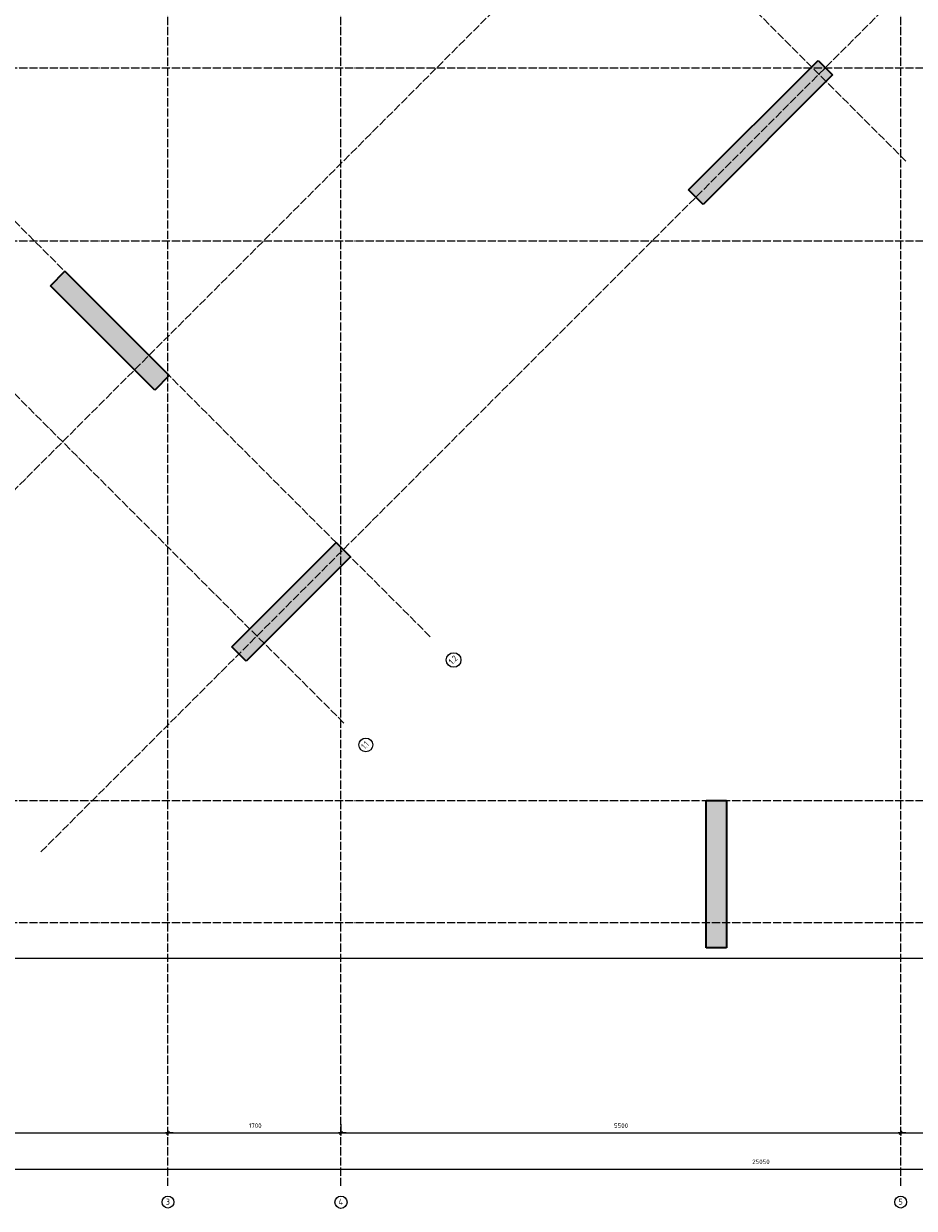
# Model space of a CAD drawing. Header units: millimetres. Extents: x -2995 to 60896, y -2809 to 57831.
# Tile 3 of 169: x 5282 to 14034, y -2809 to 8834. Entities that reach past the tile are written whole.
import ezdxf

# ---------------------------------------------------------------- set-up
doc = ezdxf.new("R2010")
doc.units = ezdxf.units.MM
doc.header["$PDMODE"] = 65
doc.linetypes.add('______11', pattern=[100, 80, -10, 0, -10])
doc.linetypes.add('______5', pattern=[220, 160, -20, 20, -20])
doc.layers.add('Standard', color=7, linetype='Continuous', lineweight=25)
doc.layers.add('Размерная линия_ общее', color=7, linetype='Continuous', lineweight=13)
doc.layers.add('Осевая линия_ общее', color=7, linetype='______5', lineweight=13, true_color=0xa0a0a0)
doc.styles.add('ISOCPEUR', font='ISOCPEUR')
doc.dimstyles.new('DIMSTYLE_5', dxfattribs={"dimtxt": 44, "dimasz": 50, "dimexe": 0, "dimexo": 0, "dimgap": 22, "dimtad": 2, "dimdec": 0, "dimrnd": 5, "dimzin": 12, "dimdsep": 46, "dimtxsty": 'ISOCPEUR', "dimblk1": 'ALL_ML_STRICH', "dimblk2": 'ALL_ML_STRICH', "dimsah": 1, "dimcen": 0, "dimclrd": 7, "dimclre": 256, "dimclrt": 7, "dimadec": 0, "dimazin": 0, "dimtfac": 1, "dimtdec": 0, "dimtix": 1, "dimtmove": 2, "dimatfit": 3, "dimfxl": 0, "dimtzin": 0, "dimlwd": 0, "dimlwe": -3, "dimarcsym": 0})

# ---------------------------------------------------------------- blocks, each defined once
blk = doc.blocks.new('ALL_ML_STRICH')
at = {"color": 0, "linetype": 'ByBlock', "lineweight": -2}
for p, q in [((-1, 0), (0.5, 0)), ((-0.3, -0.3), (0.3, 0.3)), ((0, -0.5), (0, 0.5))]:
    blk.add_line(p, q, dxfattribs=at)
blk = doc.blocks.new('*D41')
at = {"layer": 'DEFPOINTS', "color": 7, "linetype": 'Continuous', "lineweight": 13, "transparency": 33554687}
for p in [(0, -2424), (0, -2523), (25050, -2458)]:
    blk.add_point(p, dxfattribs=at)
at = {"layer": 'Размерная линия_ общее', "color": 253, "linetype": 'Continuous', "lineweight": -2, "true_color": 0xa0a0a0, "transparency": 33554687}
for p, q in [((0, -2503), (0, -2424)), ((25050, -2438), (25050, -2424))]:
    blk.add_line(p, q, dxfattribs=at)
at = {"layer": 'Размерная линия_ общее', "color": 7, "linetype": 'Continuous', "lineweight": -2, "transparency": 33554687}
blk.add_line((0, -2424), (25050, -2424), dxfattribs=at)
at = {"layer": 'Размерная линия_ общее', "color": 7, "linetype": 'Continuous', "lineweight": 13, "transparency": 33554687, "xscale": 50, "yscale": 50, "zscale": 50, "rotation": 180}
blk.add_blockref('ALL_ML_STRICH', (0, -2424), dxfattribs=at)
at = {"layer": 'Размерная линия_ общее', "color": 7, "linetype": 'Continuous', "lineweight": 13, "transparency": 33554687, "xscale": 50, "yscale": 50, "zscale": 50}
blk.add_blockref('ALL_ML_STRICH', (25050, -2424), dxfattribs=at)
at = {"layer": 'Размерная линия_ общее', "color": 7, "linetype": 'Continuous', "lineweight": 13, "transparency": 33554687, "insert": (12527, -2352), "char_height": 44, "width": 220, "attachment_point": 5, "style": 'ISOCPEUR'}
blk.add_mtext('\\A1;{25050}', dxfattribs=at)
blk = doc.blocks.new('*D43')
at = {"layer": 'DEFPOINTS', "color": 7, "linetype": 'Continuous', "lineweight": 13, "transparency": 33554687}
for p in [(1200, -2068), (1200, -2069), (6700, -2051)]:
    blk.add_point(p, dxfattribs=at)
at = {"layer": 'Размерная линия_ общее', "color": 253, "linetype": 'Continuous', "lineweight": -2, "true_color": 0xa0a0a0, "transparency": 33554687}
for p, q in [((1200, -2069), (1200, -2069)), ((6700, -2069), (6700, -2069))]:
    blk.add_line(p, q, dxfattribs=at)
at = {"layer": 'Размерная линия_ общее', "color": 7, "linetype": 'Continuous', "lineweight": -2, "transparency": 33554687}
blk.add_line((1200, -2069), (6700, -2069), dxfattribs=at)
at = {"layer": 'Размерная линия_ общее', "color": 7, "linetype": 'Continuous', "lineweight": 13, "transparency": 33554687, "xscale": 50, "yscale": 50, "zscale": 50, "rotation": 180}
blk.add_blockref('ALL_ML_STRICH', (1200, -2069), dxfattribs=at)
at = {"layer": 'Размерная линия_ общее', "color": 7, "linetype": 'Continuous', "lineweight": 13, "transparency": 33554687, "xscale": 50, "yscale": 50, "zscale": 50}
blk.add_blockref('ALL_ML_STRICH', (6700, -2069), dxfattribs=at)
at = {"layer": 'Размерная линия_ общее', "color": 7, "linetype": 'Continuous', "lineweight": 13, "transparency": 33554687, "insert": (3952, -1997), "char_height": 44, "width": 176, "attachment_point": 5, "style": 'ISOCPEUR'}
blk.add_mtext('\\A1;{5500}', dxfattribs=at)
blk = doc.blocks.new('*D44')
at = {"layer": 'DEFPOINTS', "color": 7, "linetype": 'Continuous', "lineweight": 13, "transparency": 33554687}
for p in [(8400, -1882), (6700, -2051), (6700, -2069)]:
    blk.add_point(p, dxfattribs=at)
at = {"layer": 'Размерная линия_ общее', "color": 253, "linetype": 'Continuous', "lineweight": -2, "true_color": 0xa0a0a0, "transparency": 33554687}
for p, q in [((6700, -2069), (6700, -2069)), ((8400, -1982), (8400, -2069))]:
    blk.add_line(p, q, dxfattribs=at)
at = {"layer": 'Размерная линия_ общее', "color": 7, "linetype": 'Continuous', "lineweight": -2, "transparency": 33554687}
blk.add_line((6700, -2069), (8400, -2069), dxfattribs=at)
at = {"layer": 'Размерная линия_ общее', "color": 7, "linetype": 'Continuous', "lineweight": 13, "transparency": 33554687, "xscale": 50, "yscale": 50, "zscale": 50, "rotation": 180}
blk.add_blockref('ALL_ML_STRICH', (6700, -2069), dxfattribs=at)
at = {"layer": 'Размерная линия_ общее', "color": 7, "linetype": 'Continuous', "lineweight": 13, "transparency": 33554687, "xscale": 50, "yscale": 50, "zscale": 50}
blk.add_blockref('ALL_ML_STRICH', (8400, -2069), dxfattribs=at)
at = {"layer": 'Размерная линия_ общее', "color": 7, "linetype": 'Continuous', "lineweight": 13, "transparency": 33554687, "insert": (7557, -1997), "char_height": 44, "width": 176, "attachment_point": 5, "style": 'ISOCPEUR'}
blk.add_mtext('\\A1;{1700}', dxfattribs=at)
blk = doc.blocks.new('*D45')
at = {"layer": 'DEFPOINTS', "color": 7, "linetype": 'Continuous', "lineweight": 13, "transparency": 33554687}
for p in [(8400, -1882), (8400, -2069), (13900, -1990)]:
    blk.add_point(p, dxfattribs=at)
at = {"layer": 'Размерная линия_ общее', "color": 253, "linetype": 'Continuous', "lineweight": -2, "true_color": 0xa0a0a0, "transparency": 33554687}
for p, q in [((8400, -1982), (8400, -2069)), ((13900, -2090), (13900, -2069))]:
    blk.add_line(p, q, dxfattribs=at)
at = {"layer": 'Размерная линия_ общее', "color": 7, "linetype": 'Continuous', "lineweight": -2, "transparency": 33554687}
blk.add_line((8400, -2069), (13900, -2069), dxfattribs=at)
at = {"layer": 'Размерная линия_ общее', "color": 7, "linetype": 'Continuous', "lineweight": 13, "transparency": 33554687, "xscale": 50, "yscale": 50, "zscale": 50, "rotation": 180}
blk.add_blockref('ALL_ML_STRICH', (8400, -2069), dxfattribs=at)
at = {"layer": 'Размерная линия_ общее', "color": 7, "linetype": 'Continuous', "lineweight": 13, "transparency": 33554687, "xscale": 50, "yscale": 50, "zscale": 50}
blk.add_blockref('ALL_ML_STRICH', (13900, -2069), dxfattribs=at)
at = {"layer": 'Размерная линия_ общее', "color": 7, "linetype": 'Continuous', "lineweight": 13, "transparency": 33554687, "insert": (11152, -1997), "char_height": 44, "width": 176, "attachment_point": 5, "style": 'ISOCPEUR'}
blk.add_mtext('\\A1;{5500}', dxfattribs=at)
blk = doc.blocks.new('*D46')
at = {"layer": 'DEFPOINTS', "color": 7, "linetype": 'Continuous', "lineweight": 13, "transparency": 33554687}
for p in [(13900, -1990), (13900, -2069), (15150, -1990)]:
    blk.add_point(p, dxfattribs=at)
at = {"layer": 'Размерная линия_ общее', "color": 253, "linetype": 'Continuous', "lineweight": -2, "true_color": 0xa0a0a0, "transparency": 33554687}
for p, q in [((13900, -2090), (13900, -2069)), ((15150, -2090), (15150, -2069))]:
    blk.add_line(p, q, dxfattribs=at)
at = {"layer": 'Размерная линия_ общее', "color": 7, "linetype": 'Continuous', "lineweight": -2, "transparency": 33554687}
blk.add_line((13900, -2069), (15150, -2069), dxfattribs=at)
at = {"layer": 'Размерная линия_ общее', "color": 7, "linetype": 'Continuous', "lineweight": 13, "transparency": 33554687, "xscale": 50, "yscale": 50, "zscale": 50, "rotation": 180}
blk.add_blockref('ALL_ML_STRICH', (13900, -2069), dxfattribs=at)
at = {"layer": 'Размерная линия_ общее', "color": 7, "linetype": 'Continuous', "lineweight": 13, "transparency": 33554687, "xscale": 50, "yscale": 50, "zscale": 50}
blk.add_blockref('ALL_ML_STRICH', (15150, -2069), dxfattribs=at)
at = {"layer": 'Размерная линия_ общее', "color": 7, "linetype": 'Continuous', "lineweight": 13, "transparency": 33554687, "insert": (14532, -1997), "char_height": 44, "width": 176, "attachment_point": 5, "style": 'ISOCPEUR'}
blk.add_mtext('\\A1;{1250}', dxfattribs=at)
blk = doc.blocks.new('СЛОЖНЫЙ_ОБЪЕКТ_0')
at = {"layer": 'Осевая линия_ общее', "color": 253, "linetype": '______11', "lineweight": -3, "true_color": 0xa0a0a0, "transparency": 33554687}
for p, q in [((6700, -2590), (6700, 47490)), ((8400, -2590), (8400, 47490)), ((13900, -2590), (13900, 47490)), ((3543, 2603), (20705, 19765)), ((5452, 694), (22614, 17855)), ((13952, 7482), (7489, 13945)), ((9278, 2808), (2815, 9271)), ((-2770, 8400), (26050, 8400)), ((8429, 1960), (1966, 8423)), ((-2770, 6700), (26050, 6700)), ((-2770, 1200), (26050, 1200)), ((-2770, 0), (26050, 0))]:
    blk.add_line(p, q, dxfattribs=at)
at = {"layer": 'Осевая линия_ общее', "color": 7, "linetype": 'Continuous', "lineweight": 25, "transparency": 33554687}
for centre, radius in [((9507, 2580), 71.9), ((8644, 1745), 67.9)]:
    blk.add_circle(centre, radius, dxfattribs=at)
at = {"layer": 'Осевая линия_ общее', "color": 7, "linetype": 'Continuous', "lineweight": 13, "transparency": 33554687}
for centre, radius in [((6700, -2748), 58.5), ((8400, -2750), 59.8), ((13900, -2748), 58.5)]:
    blk.add_circle(centre, radius, dxfattribs=at)
at = {"layer": 'Осевая линия_ общее', "color": 7, "linetype": 'Continuous', "lineweight": 25, "transparency": 33554687, "char_height": 60, "attachment_point": 7, "rotation": 45, "style": 'ISOCPEUR'}
for s, insert, width in [('\\W0.79;1.2', (9493, 2530), 113.61), ('\\W0.68;1.1', (8635, 1699), 98.5)]:
    blk.add_mtext(s, dxfattribs=dict(at, insert=insert, width=width))
at = {"layer": 'Осевая линия_ общее', "color": 7, "linetype": 'Continuous', "lineweight": 13, "transparency": 33554687, "char_height": 60, "attachment_point": 7, "style": 'ISOCPEUR'}
for s, insert, width in [('\\W0.78;3', (6679, -2774), 65.28), ('\\W0.80;4', (8376, -2776), 71.97), ('\\W0.78;5', (13879, -2774), 65.28)]:
    blk.add_mtext(s, dxfattribs=dict(at, insert=insert, width=width))

msp = doc.modelspace()

# ---------------------------------------------------------------- hatches: boundary and pattern name
at = {"linetype": 'Continuous', "lineweight": 25, "transparency": 33554687}
for points in [[(11816.4, 7199.4), (11957.8, 7058), (13230.6, 8330.8), (13089.2, 8472.2)], [(6570, 5233.3), (6711.4, 5374.8), (5686.1, 6400.1), (5544.7, 6258.6)], [(8493, 3593.2), (8351.6, 3734.6), (7326.3, 2709.3), (7467.7, 2567.8)], [(11990, -250), (12190, -250), (12190, 1200), (11990, 1200)]]:
    msp.add_hatch(color=7, dxfattribs=at).paths.add_polyline_path(points)

# ---------------------------------------------------------------- linework, layer by layer
at = {"color": 7, "linetype": 'Continuous', "lineweight": 35, "transparency": 33554687}
for p, q in [((11816.4, 7199.4), (13089.2, 8472.2)), ((13089.2, 8472.2), (13230.6, 8330.8)), ((13230.6, 8330.8), (11957.8, 7058)), ((11957.8, 7058), (11816.4, 7199.4)), ((5544.7, 6258.6), (5686.1, 6400.1)), ((5686.1, 6400.1), (6711.4, 5374.8)), ((6570, 5233.3), (5544.7, 6258.6)), ((6711.4, 5374.8), (6570, 5233.3)), ((7326.3, 2709.3), (8351.6, 3734.6)), ((8351.6, 3734.6), (8493, 3593.2)), ((8493, 3593.2), (7467.7, 2567.8)), ((7467.7, 2567.8), (7326.3, 2709.3)), ((11990, -250), (11990, 1200)), ((11990, 1200), (12190, 1200)), ((12190, 1200), (12190, -250)), ((12190, -250), (11990, -250))]:
    msp.add_line(p, q, dxfattribs=at)
at = {"layer": 'Standard', "color": 7, "linetype": 'Continuous', "lineweight": 13, "transparency": 33554687}
msp.add_lwpolyline([(-350, -350.2), (25250, -350.2), (25250, 46690), (-350, 46690), (-350, -350.2)], dxfattribs=at)

# ---------------------------------------------------------------- block references
at = {"layer": 'Осевая линия_ общее', "color": 253, "linetype": '______11', "lineweight": -3, "true_color": 0xa0a0a0, "transparency": 33554687}
msp.add_blockref('СЛОЖНЫЙ_ОБЪЕКТ_0', (0, 0), dxfattribs=at)

# ---------------------------------------------------------------- dimensions: what is measured, and where the dimension line sits
at = {"layer": 'Размерная линия_ общее', "color": 7, "linetype": 'Continuous', "lineweight": 13, "transparency": 33554687}
for base, p1, p2, picture, middle in [((6700, -2068.8), (1200, -2068.8), (6700, -2068.8), '*D43', (3952.2, -1996.8)), ((8400, -2068.8), (6700, -2068.8), (8400, -1981.6), '*D44', (7556.6, -1996.8)), ((13900, -2068.8), (8400, -1981.6), (13900, -2090), '*D45', (11152.2, -1996.8)), ((15150, -2068.8), (13900, -2090), (15150, -2090), '*D46', (14531.6, -1996.8)), ((25050, -2423.6), (0, -2503.1), (25050, -2437.7), '*D41', (12527.2, -2351.6))]:
    dim = msp.add_linear_dim(base=base, p1=p1, p2=p2, dimstyle='DIMSTYLE_5', override={"dimpost": '<>', "dimclrd": 7, "dimclre": 253, "dimclrt": 7, "dimlwd": 0, "dimlwe": 65533}, dxfattribs=at)
    dim.commit()
    dim.dimension.update_dxf_attribs({"geometry": picture, "text_midpoint": middle, "dimtype": 160})

doc.saveas('drawing.dxf')
